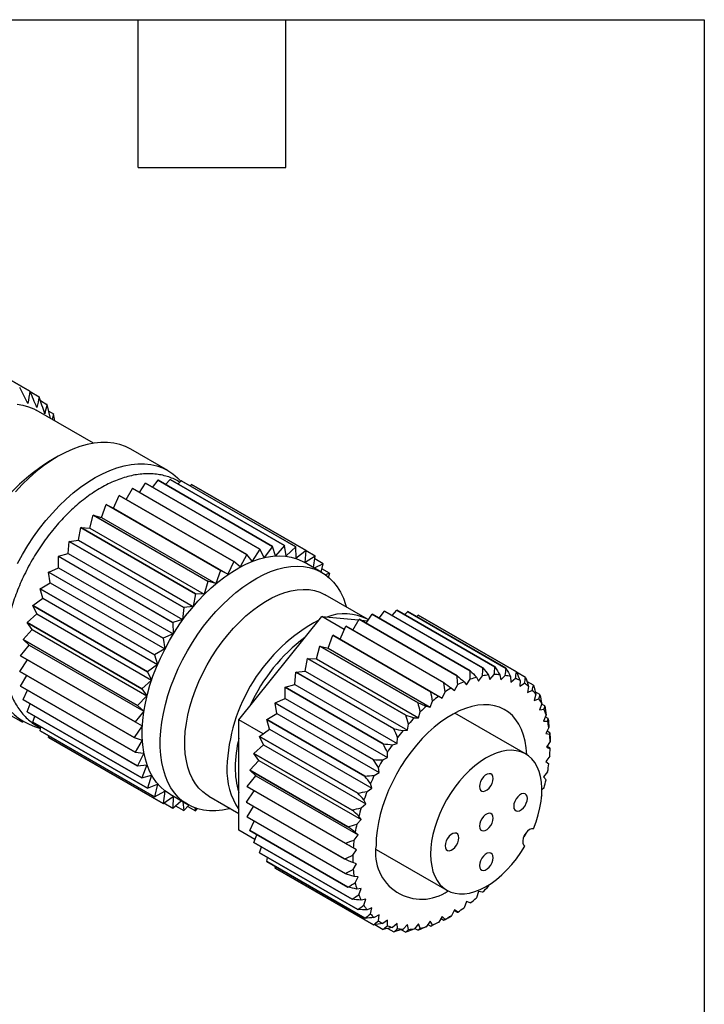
# Model space of a CAD drawing. Header units: millimetres. Extents: x 6 to 273, y 6 to 210.
# Tile 5 of 5: x 238 to 273, y 159 to 210. Entities that reach past the tile are written whole.
import ezdxf

# ---------------------------------------------------------------- set-up
doc = ezdxf.new("R2010")
doc.units = ezdxf.units.MM
doc.linetypes.add('SLD-Solid', pattern=[0])
doc.layers.add('TEXT', color=140, linetype='SLD-Solid', lineweight=25)

msp = doc.modelspace()

# ---------------------------------------------------------------- linework, layer by layer
for p, q in [((233.625, 193.063), (238.262, 190.386)), ((238.268, 190.383), (233.63, 193.061)), ((238.277, 190.36), (238.735, 190.096)), ((238.804, 189.897), (239.142, 189.702)), ((239.329, 188.977), (239.146, 189.698)), ((241.537, 187.702), (238.593, 189.401)), ((239.234, 189.351), (239.476, 189.212)), ((239.476, 189.212), (239.404, 188.934)), ((239.544, 188.852), (239.479, 189.206)), ((239.718, 187.023), (239.223, 186.737)), ((245.376, 186.294), (243.469, 187.395)), ((243.914, 185.163), (244.219, 185.634)), ((250.126, 182.224), (244.219, 185.634)), ((244.222, 185.635), (250.128, 182.225)), ((244.592, 185.421), (244.871, 185.787)), ((250.777, 182.377), (244.871, 185.787)), ((244.873, 185.787), (250.78, 182.377)), ((245.258, 185.565), (245.492, 185.828)), ((251.399, 182.418), (245.492, 185.828)), ((245.495, 185.828), (251.401, 182.418)), ((245.901, 185.593), (246.073, 185.757)), ((251.98, 182.347), (246.073, 185.757)), ((246.076, 185.756), (251.982, 182.347)), ((246.514, 185.503), (246.605, 185.575)), ((252.511, 182.165), (246.605, 185.575)), ((246.607, 185.574), (252.513, 182.164)), ((242.57, 184.345), (242.869, 185.004)), ((248.776, 181.594), (242.869, 185.004)), ((242.872, 185.006), (248.778, 181.596)), ((243.234, 184.797), (243.548, 185.371)), ((249.455, 181.962), (243.548, 185.371)), ((243.551, 185.373), (249.458, 181.963)), ((241.95, 183.871), (242.192, 184.538)), ((248.099, 181.128), (242.192, 184.538)), ((242.195, 184.54), (248.102, 181.13)), ((242.195, 184.54), (242.57, 184.345)), ((241.347, 183.317), (241.53, 183.981)), ((247.437, 180.571), (241.53, 183.981)), ((241.533, 183.983), (247.439, 180.574)), ((241.533, 183.983), (241.95, 183.871)), ((242.57, 184.345), (248.476, 180.935)), ((241.95, 183.871), (247.856, 180.461)), ((240.773, 182.692), (240.892, 183.342)), ((246.799, 179.932), (240.892, 183.342)), ((240.895, 183.344), (246.802, 179.935)), ((240.895, 183.344), (241.347, 183.317)), ((241.347, 183.317), (247.254, 179.907)), ((240.236, 182.006), (240.29, 182.631)), ((246.197, 179.221), (240.29, 182.631)), ((240.292, 182.634), (240.773, 182.692)), ((240.292, 182.634), (246.199, 179.224)), ((240.773, 182.692), (246.68, 179.282)), ((250.777, 182.377), (250.342, 181.804)), ((250.931, 181.894), (250.78, 182.377)), ((251.399, 182.418), (250.931, 181.894)), ((251.488, 181.88), (251.401, 182.418)), ((239.735, 181.863), (240.236, 182.006)), ((240.236, 182.006), (246.143, 178.596)), ((249.455, 181.962), (249.104, 181.32)), ((249.729, 181.612), (249.458, 181.963)), ((250.126, 182.224), (249.729, 181.612)), ((250.342, 181.804), (250.128, 182.225)), ((251.98, 182.347), (251.488, 181.88)), ((252.003, 181.762), (251.982, 182.347)), ((252.511, 182.165), (252.003, 181.762)), ((252.468, 181.543), (252.513, 182.164)), ((252.984, 181.874), (252.468, 181.543)), ((252.984, 181.874), (252.512, 182.147)), ((252.885, 181.282), (252.986, 181.873)), ((245.639, 178.45), (239.733, 181.86)), ((239.745, 181.27), (239.733, 181.86)), ((239.735, 181.863), (245.642, 178.453)), ((248.776, 181.594), (248.476, 180.935)), ((249.104, 181.32), (248.778, 181.596)), ((253.329, 181.025), (252.403, 181.56)), ((253.391, 181.48), (252.933, 181.254)), ((253.391, 181.48), (252.961, 181.728)), ((253.281, 181.054), (253.392, 181.478)), ((245.136, 177.632), (239.23, 181.042)), ((239.308, 180.497), (239.23, 181.042)), ((239.232, 181.045), (239.745, 181.27)), ((239.232, 181.045), (245.138, 177.635)), ((239.745, 181.27), (245.652, 177.86)), ((248.099, 181.128), (247.856, 180.461)), ((248.476, 180.935), (248.102, 181.13)), ((253.724, 180.989), (253.324, 181.22)), ((253.724, 180.989), (253.504, 180.914)), ((253.658, 180.795), (253.726, 180.987)), ((238.791, 180.193), (239.308, 180.497)), ((239.308, 180.497), (245.215, 177.087)), ((247.437, 180.571), (247.254, 179.907)), ((247.856, 180.461), (247.439, 180.574)), ((244.696, 176.78), (238.789, 180.19)), ((238.932, 179.699), (238.789, 180.19)), ((238.791, 180.193), (244.698, 176.784)), ((246.799, 179.932), (246.68, 179.282)), ((247.254, 179.907), (246.802, 179.935)), ((255.672, 178.618), (253.492, 179.877)), ((238.42, 179.322), (238.932, 179.699)), ((238.932, 179.699), (244.839, 176.289)), ((238.125, 178.445), (238.624, 178.889)), ((244.325, 175.908), (238.419, 179.318)), ((238.624, 178.889), (238.419, 179.318)), ((238.42, 179.322), (244.327, 175.912)), ((238.624, 178.889), (244.531, 175.479)), ((246.197, 179.221), (246.143, 178.596)), ((246.68, 179.282), (246.199, 179.224)), ((255.606, 178.414), (255.91, 178.884)), ((260.973, 175.962), (255.91, 178.884)), ((255.913, 178.885), (260.976, 175.963)), ((256.284, 178.671), (256.562, 179.037)), ((261.625, 176.115), (256.562, 179.037)), ((256.565, 179.038), (261.627, 176.115)), ((256.949, 178.816), (257.183, 179.079)), ((262.246, 176.156), (257.183, 179.079)), ((257.186, 179.079), (262.249, 176.156)), ((257.592, 178.844), (257.765, 179.008)), ((262.827, 176.085), (257.765, 179.008)), ((257.767, 179.007), (262.83, 176.084)), ((258.206, 178.754), (258.296, 178.825)), ((263.359, 175.903), (258.296, 178.825)), ((258.298, 178.824), (263.361, 175.902)), ((244.031, 175.031), (238.124, 178.441)), ((238.388, 178.08), (238.124, 178.441)), ((238.125, 178.445), (244.032, 175.035)), ((245.639, 178.45), (245.652, 177.86)), ((246.143, 178.596), (245.642, 178.453)), ((249.039, 173.432), (253.317, 178.754)), ((254.482, 178.082), (253.317, 178.754)), ((253.317, 178.754), (255.218, 178.584)), ((254.925, 178.048), (255.239, 178.622)), ((260.302, 175.699), (255.239, 178.622)), ((255.242, 178.623), (260.305, 175.701)), ((255.328, 178.574), (255.688, 178.542)), ((255.672, 178.618), (255.689, 178.608)), ((255.718, 178.587), (255.689, 178.604)), ((237.911, 177.576), (238.388, 178.08)), ((238.388, 178.08), (244.295, 174.671)), ((245.652, 177.86), (245.138, 177.635)), ((254.261, 177.595), (254.56, 178.255)), ((259.623, 175.332), (254.56, 178.255)), ((254.563, 178.257), (259.626, 175.334)), ((243.817, 174.163), (237.91, 177.572)), ((238.229, 177.287), (237.91, 177.572)), ((237.911, 177.576), (243.818, 174.166)), ((245.136, 177.632), (245.215, 177.087)), ((253.641, 177.122), (253.884, 177.789)), ((258.947, 174.866), (253.884, 177.789)), ((253.887, 177.791), (258.95, 174.868)), ((253.887, 177.791), (254.261, 177.595)), ((254.261, 177.595), (259.536, 174.55)), ((237.781, 176.731), (238.229, 177.287)), ((238.229, 177.287), (244.136, 173.877)), ((245.215, 177.087), (244.698, 176.784)), ((253.039, 176.568), (253.221, 177.232)), ((258.284, 174.309), (253.221, 177.232)), ((253.224, 177.234), (258.287, 174.311)), ((253.224, 177.234), (253.641, 177.122)), ((253.641, 177.122), (258.916, 174.076)), ((237.737, 175.922), (238.146, 176.516)), ((243.687, 173.317), (237.78, 176.727)), ((237.781, 176.731), (243.687, 173.321)), ((244.839, 176.289), (244.327, 175.912)), ((244.696, 176.78), (244.839, 176.289)), ((252.464, 175.943), (252.584, 176.592)), ((257.647, 173.67), (252.584, 176.592)), ((252.586, 176.595), (257.649, 173.672)), ((252.586, 176.595), (253.039, 176.568)), ((253.039, 176.568), (258.314, 173.522)), ((237.737, 175.922), (243.644, 172.513)), ((243.644, 172.509), (237.737, 175.919)), ((244.325, 175.908), (244.531, 175.479)), ((251.927, 175.256), (251.981, 175.881)), ((257.044, 172.959), (251.981, 175.881)), ((251.984, 175.884), (252.464, 175.943)), ((251.984, 175.884), (257.047, 172.962)), ((252.464, 175.943), (257.739, 172.897)), ((263.832, 175.612), (263.371, 175.878)), ((237.78, 175.164), (238.099, 175.71)), ((244.531, 175.479), (244.032, 175.035)), ((260.659, 175.395), (260.789, 175.227)), ((260.789, 175.227), (260.979, 175.52)), ((261.299, 175.621), (261.401, 175.419)), ((261.401, 175.419), (261.61, 175.693)), ((261.918, 175.74), (261.991, 175.509)), ((261.991, 175.509), (262.214, 175.76)), ((262.506, 175.753), (262.548, 175.495)), ((262.548, 175.495), (262.783, 175.719)), ((263.053, 175.657), (263.063, 175.377)), ((263.063, 175.377), (263.306, 175.57)), ((263.549, 175.455), (263.528, 175.158)), ((263.528, 175.158), (263.775, 175.317)), ((264.238, 175.218), (263.9, 175.413)), ((237.78, 175.164), (243.687, 171.754)), ((243.687, 171.751), (237.781, 175.161)), ((237.91, 174.469), (238.145, 174.951)), ((244.031, 175.031), (244.295, 174.671)), ((256.487, 172.188), (251.424, 175.11)), ((251.436, 174.521), (251.424, 175.11)), ((251.426, 175.114), (251.927, 175.256)), ((251.426, 175.114), (256.489, 172.191)), ((251.927, 175.256), (257.202, 172.211)), ((259.536, 174.55), (259.679, 174.866)), ((260.008, 175.068), (260.164, 174.936)), ((260.164, 174.936), (260.332, 175.242)), ((263.988, 175.151), (263.935, 174.841)), ((263.935, 174.841), (264.182, 174.963)), ((264.572, 174.727), (264.33, 174.866)), ((235.97, 174.404), (237.876, 173.303)), ((237.91, 174.469), (243.817, 171.059)), ((243.818, 171.056), (237.911, 174.466)), ((238.124, 173.848), (238.284, 174.251)), ((244.295, 174.671), (243.818, 174.166)), ((255.984, 171.37), (250.921, 174.292)), ((250.999, 173.748), (250.921, 174.292)), ((250.923, 174.296), (251.436, 174.521)), ((250.923, 174.296), (255.986, 171.373)), ((251.436, 174.521), (256.711, 171.476)), ((258.916, 174.076), (259.032, 174.396)), ((259.357, 174.644), (259.536, 174.55)), ((264.361, 174.748), (264.277, 174.431)), ((264.277, 174.431), (264.52, 174.514)), ((264.663, 174.254), (264.55, 173.935)), ((238.124, 173.848), (244.031, 170.438)), ((244.032, 170.435), (238.125, 173.845)), ((244.136, 173.877), (243.687, 173.321)), ((243.817, 174.163), (244.136, 173.877)), ((250.482, 173.444), (250.999, 173.748)), ((250.999, 173.748), (256.274, 170.702)), ((258.314, 173.522), (258.401, 173.84)), ((258.717, 174.13), (258.916, 174.076)), ((263.833, 171.667), (260.181, 173.775)), ((264.55, 173.935), (264.784, 173.978)), ((264.827, 174.147), (264.659, 174.244)), ((238.419, 173.311), (238.514, 173.621)), ((238.419, 173.311), (244.325, 169.901)), ((244.327, 169.899), (238.42, 173.309)), ((243.687, 173.317), (244.055, 173.111)), ((250.295, 172.707), (249.039, 173.432)), ((249.039, 167.728), (249.039, 173.432)), ((255.544, 170.518), (250.481, 173.441)), ((250.624, 172.949), (250.481, 173.441)), ((250.482, 173.444), (255.545, 170.521)), ((258.097, 173.536), (258.314, 173.522)), ((264.888, 173.677), (264.748, 173.361)), ((264.748, 173.361), (264.97, 173.363)), ((265, 173.488), (264.844, 173.578)), ((238.789, 172.867), (238.834, 173.07)), ((238.789, 172.867), (244.696, 169.457)), ((244.698, 169.455), (238.791, 172.865)), ((244.055, 173.111), (243.644, 172.513)), ((250.111, 172.573), (250.624, 172.949)), ((250.624, 172.949), (255.899, 169.904)), ((257.509, 172.87), (257.739, 172.897)), ((257.739, 172.897), (257.797, 173.208)), ((265.033, 173.026), (264.868, 172.718)), ((265.087, 172.76), (264.937, 172.846)), ((239.23, 172.523), (239.24, 172.606)), ((239.23, 172.523), (245.136, 169.113)), ((245.138, 169.112), (239.232, 172.522)), ((243.644, 172.509), (244.055, 172.386)), ((244.055, 172.386), (243.687, 171.754)), ((255.173, 169.646), (250.11, 172.569)), ((250.315, 172.139), (250.11, 172.569)), ((250.111, 172.573), (255.174, 169.65)), ((257.202, 172.211), (257.228, 172.51)), ((264.868, 172.718), (265.074, 172.679)), ((265.095, 172.312), (264.908, 172.017)), ((243.687, 171.751), (244.136, 171.713)), ((244.136, 171.713), (243.817, 171.059)), ((249.816, 171.695), (250.315, 172.139)), ((250.315, 172.139), (255.59, 169.094)), ((256.711, 171.476), (256.705, 171.758)), ((256.963, 172.143), (257.202, 172.211)), ((264.908, 172.017), (265.095, 171.939)), ((265.087, 171.975), (264.936, 172.062)), ((249.602, 170.827), (250.08, 171.331)), ((254.878, 168.769), (249.815, 171.692)), ((250.08, 171.331), (249.815, 171.692)), ((249.816, 171.695), (254.879, 168.773)), ((250.08, 171.331), (255.355, 168.286)), ((256.466, 171.368), (256.711, 171.476)), ((265.074, 171.547), (264.868, 171.27)), ((264.868, 171.27), (265.033, 171.153)), ((243.818, 171.056), (244.295, 171.103)), ((244.295, 171.103), (244.031, 170.438)), ((254.664, 167.9), (249.601, 170.823)), ((249.92, 170.538), (249.601, 170.823)), ((249.602, 170.827), (254.665, 167.904)), ((256.027, 170.557), (256.274, 170.702)), ((256.274, 170.702), (256.237, 170.963)), ((264.97, 170.743), (264.748, 170.489)), ((244.032, 170.435), (244.531, 170.567)), ((244.531, 170.567), (244.325, 169.901)), ((249.472, 169.982), (249.92, 170.538)), ((249.92, 170.538), (255.195, 167.492)), ((264.748, 170.489), (264.888, 170.334)), ((244.327, 169.899), (244.839, 170.113)), ((244.839, 170.113), (244.696, 169.457)), ((244.698, 169.455), (245.215, 169.749)), ((245.215, 169.749), (245.136, 169.113)), ((249.428, 169.173), (249.837, 169.767)), ((249.472, 169.982), (254.535, 167.059)), ((254.535, 167.055), (249.472, 169.978)), ((255.654, 169.724), (255.899, 169.904)), ((255.899, 169.904), (255.83, 170.139)), ((264.784, 169.914), (264.674, 169.807)), ((245.138, 169.112), (245.652, 169.48)), ((245.491, 169.585), (246.416, 169.051)), ((245.652, 169.48), (245.639, 168.876)), ((245.642, 168.875), (246.072, 169.25)), ((246.153, 169.203), (246.197, 168.749)), ((247.493, 169.484), (249.039, 168.591)), ((249.428, 169.173), (254.491, 166.25)), ((254.491, 166.247), (249.428, 169.17)), ((255.59, 169.094), (255.492, 169.3)), ((264.662, 169.499), (264.663, 169.497)), ((245.179, 169.142), (245.639, 168.876)), ((245.775, 168.992), (246.197, 168.749)), ((246.199, 168.748), (246.465, 169.023)), ((246.405, 168.961), (246.799, 168.733)), ((246.763, 168.887), (246.799, 168.733)), ((246.802, 168.733), (246.892, 168.843)), ((249.472, 168.415), (249.79, 168.961)), ((255.352, 168.882), (255.59, 169.094)), ((249.472, 168.415), (254.535, 165.492)), ((254.535, 165.489), (249.472, 168.412)), ((249.601, 167.72), (249.837, 168.202)), ((255.126, 168.045), (255.355, 168.286)), ((255.355, 168.286), (255.228, 168.458)), ((249.874, 167.246), (249.039, 167.728)), ((249.601, 167.72), (254.664, 164.797)), ((254.665, 164.794), (249.602, 167.717)), ((249.815, 167.098), (249.975, 167.501)), ((254.981, 167.226), (255.195, 167.492)), ((255.195, 167.492), (255.043, 167.629)), ((263.775, 167.409), (263.73, 167.387)), ((249.815, 167.098), (254.878, 164.176)), ((254.879, 164.173), (249.816, 167.096)), ((250.11, 166.561), (250.206, 166.871)), ((254.918, 166.44), (255.115, 166.727)), ((255.115, 166.727), (254.939, 166.825)), ((256.122, 166.743), (259.773, 164.635)), ((263.796, 166.916), (263.774, 166.928)), ((250.11, 166.561), (255.173, 163.639)), ((255.174, 163.637), (250.111, 166.559)), ((250.481, 166.117), (250.525, 166.321)), ((250.481, 166.117), (255.544, 163.195)), ((255.545, 163.193), (250.482, 166.116)), ((250.921, 165.774), (250.931, 165.857)), ((250.921, 165.774), (255.984, 162.851)), ((255.986, 162.85), (250.923, 165.773)), ((255.115, 166.001), (254.918, 166.06)), ((254.939, 165.699), (255.115, 166.001)), ((255.195, 165.328), (254.981, 165.347)), ((255.043, 165.016), (255.195, 165.328)), ((255.355, 164.719), (255.126, 164.696)), ((255.228, 164.4), (255.355, 164.719)), ((261.935, 164.916), (261.918, 164.843)), ((255.59, 164.183), (255.352, 164.119)), ((255.492, 163.864), (255.59, 164.183)), ((261.401, 164.567), (261.299, 164.248)), ((261.61, 164.533), (261.401, 164.567)), ((255.899, 163.729), (255.654, 163.626)), ((255.83, 163.415), (255.899, 163.729)), ((260.164, 163.621), (260.008, 163.31)), ((260.151, 163.595), (260.302, 163.508)), ((260.332, 163.508), (260.164, 163.621)), ((260.789, 164.052), (260.659, 163.734)), ((260.979, 163.978), (260.789, 164.052)), ((256.274, 163.364), (256.027, 163.224)), ((256.237, 163.06), (256.274, 163.364)), ((256.711, 163.095), (256.466, 162.919)), ((256.705, 162.806), (256.711, 163.095)), ((259.536, 163.282), (259.357, 162.982)), ((259.473, 163.177), (259.623, 163.09)), ((259.679, 163.132), (259.536, 163.282)), ((256.059, 162.861), (256.487, 162.614)), ((256.732, 162.667), (257.044, 162.486)), ((257.202, 162.927), (256.963, 162.718)), ((257.228, 162.657), (257.202, 162.927)), ((257.426, 162.598), (257.647, 162.471)), ((257.739, 162.861), (257.509, 162.623)), ((257.797, 162.616), (257.739, 162.861)), ((258.314, 162.899), (258.097, 162.636)), ((258.12, 162.663), (258.284, 162.568)), ((258.401, 162.682), (258.314, 162.899)), ((258.916, 163.04), (258.717, 162.756)), ((258.793, 162.864), (258.947, 162.776)), ((259.032, 162.855), (258.916, 163.04))]:
    msp.add_line(p, q)
at = {"flags": 128}
for points in [[(237.598, 189.709), (237.902, 189.663), (238.192, 189.584), (238.464, 189.47), (238.593, 189.401)], [(243.469, 187.395), (243.192, 187.533), (242.897, 187.637), (242.586, 187.707), (242.261, 187.742), (241.922, 187.742), (241.573, 187.707), (241.213, 187.638), (240.846, 187.534), (240.474, 187.397), (240.098, 187.226), (239.719, 187.024), (239.341, 186.79), (238.964, 186.526), (238.592, 186.233), (238.225, 185.913), (237.866, 185.568), (237.516, 185.198)], [(237.618, 181.495), (237.876, 181.964), (238.153, 182.422), (238.448, 182.867), (238.759, 183.295), (239.084, 183.706), (239.423, 184.098), (239.773, 184.467), (240.132, 184.812), (240.499, 185.132), (240.871, 185.425), (241.248, 185.689), (241.626, 185.923), (242.004, 186.126), (242.381, 186.296), (242.753, 186.434), (243.12, 186.537), (243.479, 186.607), (243.829, 186.641), (244.168, 186.641), (244.493, 186.606), (244.804, 186.536), (245.099, 186.432), (245.376, 186.294), (245.634, 186.123), (245.872, 185.92), (246.048, 185.733)], [(242.872, 185.006), (242.871, 185.006), (242.871, 185.006), (242.871, 185.005), (242.87, 185.005), (242.87, 185.005), (242.87, 185.005), (242.869, 185.004), (242.869, 185.004)], [(243.551, 185.373), (243.551, 185.373), (243.55, 185.372), (243.55, 185.372), (243.55, 185.372), (243.549, 185.372), (243.549, 185.372), (243.548, 185.372), (243.548, 185.371)], [(242.195, 184.54), (242.195, 184.54), (242.195, 184.54), (242.194, 184.54), (242.194, 184.539), (242.194, 184.539), (242.193, 184.539), (242.193, 184.538), (242.192, 184.538)], [(241.533, 183.983), (241.532, 183.983), (241.532, 183.983), (241.532, 183.982), (241.531, 183.982), (241.531, 183.982), (241.531, 183.982), (241.53, 183.981), (241.53, 183.981)], [(240.895, 183.344), (240.895, 183.344), (240.894, 183.344), (240.894, 183.343), (240.894, 183.343), (240.893, 183.343), (240.893, 183.342), (240.893, 183.342), (240.892, 183.342)], [(240.292, 182.634), (240.292, 182.633), (240.292, 182.633), (240.291, 182.633), (240.291, 182.632), (240.291, 182.632), (240.29, 182.631), (240.29, 182.631), (240.29, 182.631)], [(245.491, 169.585), (245.458, 169.604), (245.215, 169.772), (244.992, 169.971), (244.791, 170.201), (244.612, 170.461), (244.457, 170.748), (244.326, 171.062), (244.221, 171.4), (244.142, 171.761), (244.088, 172.143), (244.062, 172.544), (244.062, 172.961), (244.088, 173.392), (244.142, 173.836), (244.221, 174.289), (244.326, 174.748), (244.457, 175.213), (244.612, 175.679), (244.791, 176.145), (244.992, 176.607), (245.215, 177.064), (245.458, 177.513), (245.721, 177.951), (246.001, 178.377), (246.297, 178.787), (246.608, 179.179), (246.931, 179.552), (247.266, 179.903), (247.609, 180.23), (247.96, 180.532), (248.316, 180.806), (248.676, 181.053), (249.037, 181.269), (249.398, 181.454), (249.756, 181.607), (250.11, 181.727), (250.458, 181.813), (250.797, 181.866), (251.126, 181.884), (251.443, 181.867), (251.747, 181.816), (252.035, 181.731), (252.307, 181.613), (252.403, 181.56)], [(249.455, 181.962), (249.455, 181.962), (249.456, 181.962), (249.456, 181.962), (249.456, 181.962), (249.457, 181.962), (249.457, 181.963), (249.457, 181.963), (249.458, 181.963)], [(239.735, 181.863), (239.735, 181.863), (239.734, 181.862), (239.734, 181.862), (239.734, 181.861), (239.733, 181.861), (239.733, 181.861), (239.733, 181.86), (239.733, 181.86)], [(248.776, 181.594), (248.776, 181.595), (248.776, 181.595), (248.777, 181.595), (248.777, 181.595), (248.777, 181.595), (248.778, 181.596), (248.778, 181.596), (248.778, 181.596)], [(239.232, 181.045), (239.231, 181.045), (239.231, 181.044), (239.231, 181.044), (239.231, 181.043), (239.23, 181.043), (239.23, 181.043), (239.23, 181.042), (239.23, 181.042)], [(248.591, 168.85), (248.535, 168.836), (248.191, 168.767), (247.857, 168.731), (247.534, 168.731), (247.223, 168.764), (246.927, 168.832), (246.647, 168.934), (246.384, 169.069), (246.141, 169.237), (245.918, 169.437), (245.717, 169.667), (245.538, 169.926), (245.383, 170.213), (245.252, 170.527), (245.147, 170.865), (245.068, 171.227), (245.014, 171.609), (244.988, 172.009), (244.988, 172.426), (245.014, 172.858), (245.068, 173.301), (245.147, 173.754), (245.252, 174.214), (245.383, 174.678), (245.538, 175.145), (245.717, 175.61), (245.918, 176.073), (246.141, 176.53), (246.384, 176.979), (246.647, 177.417), (246.927, 177.842), (247.223, 178.252), (247.534, 178.644), (247.857, 179.017), (248.191, 179.368), (248.535, 179.695), (248.886, 179.997), (249.242, 180.272), (249.602, 180.518), (249.963, 180.734), (250.324, 180.919), (250.682, 181.072), (251.036, 181.192), (251.384, 181.279), (251.723, 181.331), (252.052, 181.349), (252.369, 181.333), (252.673, 181.282), (252.961, 181.197), (253.232, 181.078), (253.486, 180.927), (253.719, 180.743), (253.931, 180.528), (254.121, 180.283), (254.288, 180.009), (254.431, 179.709), (254.549, 179.383), (254.59, 179.243)], [(248.099, 181.128), (248.1, 181.129), (248.1, 181.129), (248.1, 181.129), (248.101, 181.129), (248.101, 181.13), (248.101, 181.13), (248.102, 181.13), (248.102, 181.13)], [(247.437, 180.571), (247.437, 180.571), (247.437, 180.572), (247.438, 180.572), (247.438, 180.572), (247.438, 180.573), (247.439, 180.573), (247.439, 180.573), (247.439, 180.574)], [(238.791, 180.193), (238.791, 180.193), (238.791, 180.193), (238.79, 180.192), (238.79, 180.192), (238.79, 180.191), (238.79, 180.191), (238.79, 180.19), (238.789, 180.19)], [(247.493, 169.484), (247.404, 169.538), (247.183, 169.704), (246.982, 169.902), (246.804, 170.13), (246.649, 170.386), (246.519, 170.67), (246.413, 170.979), (246.333, 171.312), (246.28, 171.665), (246.253, 172.038), (246.253, 172.428), (246.28, 172.832), (246.333, 173.247), (246.413, 173.672), (246.519, 174.103), (246.649, 174.537), (246.804, 174.973), (246.982, 175.406), (247.183, 175.835), (247.404, 176.257), (247.645, 176.669), (247.904, 177.068), (248.179, 177.452), (248.469, 177.819), (248.772, 178.165), (249.085, 178.49), (249.408, 178.791), (249.737, 179.065), (250.071, 179.312), (250.408, 179.53), (250.745, 179.717), (251.081, 179.872), (251.413, 179.994), (251.739, 180.083), (252.057, 180.138), (252.366, 180.158), (252.662, 180.143), (252.945, 180.094), (253.212, 180.01), (253.462, 179.893), (253.492, 179.877)], [(246.799, 179.932), (246.799, 179.932), (246.8, 179.932), (246.8, 179.933), (246.8, 179.933), (246.801, 179.933), (246.801, 179.934), (246.801, 179.934), (246.802, 179.935)], [(238.42, 179.322), (238.42, 179.321), (238.42, 179.321), (238.42, 179.32), (238.419, 179.32), (238.419, 179.319), (238.419, 179.319), (238.419, 179.319), (238.419, 179.318)], [(246.197, 179.221), (246.197, 179.221), (246.197, 179.222), (246.197, 179.222), (246.198, 179.222), (246.198, 179.223), (246.198, 179.223), (246.199, 179.224), (246.199, 179.224)], [(238.125, 178.445), (238.125, 178.444), (238.125, 178.444), (238.125, 178.443), (238.125, 178.443), (238.124, 178.442), (238.124, 178.442), (238.124, 178.441), (238.124, 178.441)], [(245.639, 178.45), (245.64, 178.45), (245.64, 178.451), (245.64, 178.451), (245.64, 178.452), (245.641, 178.452), (245.641, 178.452), (245.641, 178.453), (245.642, 178.453)], [(255.242, 178.623), (255.242, 178.623), (255.242, 178.623), (255.241, 178.623), (255.241, 178.623), (255.241, 178.623), (255.24, 178.622), (255.24, 178.622), (255.239, 178.622)], [(254.563, 178.257), (254.563, 178.256), (254.562, 178.256), (254.562, 178.256), (254.562, 178.256), (254.561, 178.256), (254.561, 178.255), (254.561, 178.255), (254.56, 178.255)], [(237.911, 177.576), (237.911, 177.576), (237.911, 177.575), (237.911, 177.575), (237.91, 177.574), (237.91, 177.574), (237.91, 177.573), (237.91, 177.573), (237.91, 177.572)], [(245.136, 177.632), (245.137, 177.632), (245.137, 177.633), (245.137, 177.633), (245.137, 177.634), (245.138, 177.634), (245.138, 177.634), (245.138, 177.635), (245.138, 177.635)], [(253.887, 177.791), (253.886, 177.791), (253.886, 177.791), (253.886, 177.79), (253.885, 177.79), (253.885, 177.79), (253.885, 177.789), (253.884, 177.789), (253.884, 177.789)], [(253.224, 177.234), (253.224, 177.234), (253.223, 177.234), (253.223, 177.233), (253.223, 177.233), (253.222, 177.233), (253.222, 177.232), (253.222, 177.232), (253.221, 177.232)], [(237.781, 176.731), (237.781, 176.73), (237.781, 176.73), (237.781, 176.729), (237.781, 176.729), (237.78, 176.729), (237.78, 176.728), (237.78, 176.728), (237.78, 176.727)], [(244.696, 176.78), (244.696, 176.78), (244.696, 176.781), (244.697, 176.781), (244.697, 176.782), (244.697, 176.782), (244.697, 176.783), (244.698, 176.783), (244.698, 176.784)], [(252.586, 176.595), (252.586, 176.595), (252.586, 176.594), (252.585, 176.594), (252.585, 176.594), (252.585, 176.593), (252.584, 176.593), (252.584, 176.593), (252.584, 176.592)], [(237.737, 175.922), (237.737, 175.922), (237.737, 175.922), (237.737, 175.921), (237.737, 175.921), (237.737, 175.92), (237.737, 175.92), (237.737, 175.92), (237.737, 175.919)], [(244.325, 175.908), (244.326, 175.909), (244.326, 175.909), (244.326, 175.91), (244.326, 175.91), (244.326, 175.911), (244.326, 175.911), (244.327, 175.911), (244.327, 175.912)], [(251.984, 175.884), (251.983, 175.884), (251.983, 175.884), (251.983, 175.883), (251.982, 175.883), (251.982, 175.883), (251.982, 175.882), (251.982, 175.882), (251.981, 175.881)], [(259.623, 175.332), (259.623, 175.332), (259.624, 175.333), (259.624, 175.333), (259.625, 175.333), (259.625, 175.333), (259.625, 175.334), (259.626, 175.334), (259.626, 175.334)], [(260.302, 175.699), (260.303, 175.7), (260.303, 175.7), (260.303, 175.7), (260.304, 175.7), (260.304, 175.7), (260.304, 175.7), (260.305, 175.701), (260.305, 175.701)], [(237.78, 175.164), (237.78, 175.164), (237.78, 175.164), (237.78, 175.163), (237.781, 175.163), (237.781, 175.162), (237.781, 175.162), (237.781, 175.162), (237.781, 175.161)], [(244.031, 175.031), (244.031, 175.031), (244.031, 175.032), (244.031, 175.032), (244.031, 175.033), (244.031, 175.033), (244.032, 175.034), (244.032, 175.034), (244.032, 175.035)], [(251.426, 175.114), (251.426, 175.113), (251.426, 175.113), (251.425, 175.113), (251.425, 175.112), (251.425, 175.112), (251.425, 175.111), (251.424, 175.111), (251.424, 175.11)], [(258.947, 174.866), (258.947, 174.866), (258.947, 174.867), (258.948, 174.867), (258.948, 174.867), (258.948, 174.868), (258.949, 174.868), (258.949, 174.868), (258.95, 174.868)], [(250.923, 174.296), (250.923, 174.296), (250.923, 174.295), (250.922, 174.295), (250.922, 174.294), (250.922, 174.294), (250.922, 174.293), (250.921, 174.293), (250.921, 174.292)], [(258.284, 174.309), (258.285, 174.309), (258.285, 174.31), (258.285, 174.31), (258.286, 174.31), (258.286, 174.31), (258.286, 174.311), (258.287, 174.311), (258.287, 174.311)], [(243.817, 174.163), (243.817, 174.163), (243.817, 174.164), (243.817, 174.164), (243.817, 174.164), (243.817, 174.165), (243.817, 174.165), (243.817, 174.166), (243.818, 174.166)], [(263.892, 171.631), (263.865, 171.978), (263.811, 172.318), (263.73, 172.635), (263.623, 172.929), (263.49, 173.196), (263.333, 173.435), (263.153, 173.644), (262.951, 173.822), (262.728, 173.967), (262.486, 174.079), (262.226, 174.157), (261.951, 174.2), (261.663, 174.207), (261.362, 174.18), (261.053, 174.117), (260.735, 174.02), (260.413, 173.889), (260.088, 173.725), (259.762, 173.529), (259.439, 173.303), (259.119, 173.047), (258.805, 172.765), (258.5, 172.458), (258.205, 172.128), (257.923, 171.777), (257.655, 171.408), (257.404, 171.023), (257.172, 170.625), (256.959, 170.218), (256.767, 169.803), (256.599, 169.384), (256.454, 168.963), (256.334, 168.545), (256.24, 168.13), (256.172, 167.723), (256.131, 167.326), (256.118, 166.943)], [(243.687, 173.317), (243.687, 173.318), (243.687, 173.318), (243.687, 173.319), (243.687, 173.319), (243.687, 173.32), (243.687, 173.32), (243.687, 173.321), (243.687, 173.321)], [(250.482, 173.444), (250.482, 173.444), (250.482, 173.443), (250.482, 173.443), (250.482, 173.442), (250.481, 173.442), (250.481, 173.441), (250.481, 173.441), (250.481, 173.441)], [(257.647, 173.67), (257.647, 173.67), (257.647, 173.67), (257.648, 173.671), (257.648, 173.671), (257.648, 173.671), (257.649, 173.672), (257.649, 173.672), (257.649, 173.672)], [(257.044, 172.959), (257.044, 172.959), (257.045, 172.959), (257.045, 172.96), (257.045, 172.96), (257.046, 172.961), (257.046, 172.961), (257.046, 172.961), (257.047, 172.962)], [(265.087, 172.76), (265.087, 172.759), (265.087, 172.759), (265.087, 172.758), (265.087, 172.758), (265.087, 172.758), (265.087, 172.757), (265.087, 172.757), (265.087, 172.756)], [(243.644, 172.509), (243.644, 172.51), (243.644, 172.51), (243.644, 172.511), (243.644, 172.511), (243.644, 172.511), (243.644, 172.512), (243.644, 172.512), (243.644, 172.513)], [(250.111, 172.573), (250.111, 172.572), (250.111, 172.572), (250.111, 172.571), (250.111, 172.571), (250.111, 172.57), (250.11, 172.57), (250.11, 172.569), (250.11, 172.569)], [(243.687, 171.751), (243.687, 171.752), (243.687, 171.752), (243.687, 171.753), (243.687, 171.753), (243.687, 171.753), (243.687, 171.754), (243.687, 171.754), (243.687, 171.754)], [(256.487, 172.188), (256.487, 172.188), (256.487, 172.189), (256.488, 172.189), (256.488, 172.189), (256.488, 172.19), (256.489, 172.19), (256.489, 172.191), (256.489, 172.191)], [(264.24, 167.806), (264.376, 168.166), (264.487, 168.526), (264.574, 168.883), (264.633, 169.233), (264.667, 169.572), (264.672, 169.898), (264.651, 170.208), (264.603, 170.498), (264.528, 170.766), (264.428, 171.009), (264.302, 171.224), (264.153, 171.411), (263.982, 171.567), (263.79, 171.691), (263.579, 171.781), (263.351, 171.836), (263.109, 171.857), (262.854, 171.843), (262.59, 171.793), (262.318, 171.71), (262.041, 171.592), (261.761, 171.442), (261.482, 171.261), (261.207, 171.05), (260.936, 170.812), (260.675, 170.548), (260.423, 170.262), (260.185, 169.956), (259.962, 169.633), (259.757, 169.295), (259.571, 168.947), (259.406, 168.592), (259.263, 168.232), (259.145, 167.871), (259.052, 167.513), (258.985, 167.161), (258.945, 166.819), (258.932, 166.489), (258.946, 166.175), (258.987, 165.879), (259.055, 165.605), (259.148, 165.355), (259.267, 165.132), (259.41, 164.937), (259.576, 164.773), (259.763, 164.641), (259.969, 164.542), (260.192, 164.477), (260.431, 164.447), (260.682, 164.452), (260.945, 164.492), (261.215, 164.567), (261.491, 164.675), (261.77, 164.817), (262.049, 164.99), (262.326, 165.193), (262.598, 165.425), (262.862, 165.682), (263.117, 165.962), (263.359, 166.263), (263.586, 166.582), (263.796, 166.916)], [(249.816, 171.695), (249.816, 171.695), (249.816, 171.694), (249.816, 171.694), (249.816, 171.693), (249.816, 171.693), (249.816, 171.692), (249.816, 171.692), (249.815, 171.692)], [(255.984, 171.37), (255.984, 171.37), (255.984, 171.371), (255.985, 171.371), (255.985, 171.371), (255.985, 171.372), (255.985, 171.372), (255.986, 171.373), (255.986, 171.373)], [(249.602, 170.827), (249.602, 170.826), (249.602, 170.826), (249.602, 170.825), (249.602, 170.825), (249.602, 170.825), (249.602, 170.824), (249.602, 170.824), (249.601, 170.823)], [(255.544, 170.518), (255.544, 170.518), (255.544, 170.519), (255.544, 170.519), (255.544, 170.52), (255.545, 170.52), (255.545, 170.521), (255.545, 170.521), (255.545, 170.521)], [(261.449, 169.988), (261.463, 169.881), (261.505, 169.8), (261.571, 169.75), (261.656, 169.736), (261.752, 169.759), (261.853, 169.817), (261.95, 169.906), (262.034, 170.017), (262.1, 170.143), (262.142, 170.273), (262.156, 170.396), (262.142, 170.503), (262.1, 170.585), (262.034, 170.635), (261.95, 170.649), (261.853, 170.626), (261.752, 170.567), (261.656, 170.479), (261.571, 170.367), (261.505, 170.241), (261.463, 170.112), (261.449, 169.988)], [(249.472, 169.982), (249.472, 169.981), (249.472, 169.981), (249.472, 169.98), (249.472, 169.98), (249.472, 169.979), (249.472, 169.979), (249.472, 169.978), (249.472, 169.978)], [(249.428, 169.173), (249.428, 169.173), (249.428, 169.172), (249.428, 169.172), (249.428, 169.172), (249.428, 169.171), (249.428, 169.171), (249.428, 169.17), (249.428, 169.17)], [(255.173, 169.646), (255.173, 169.647), (255.173, 169.647), (255.173, 169.647), (255.174, 169.648), (255.174, 169.648), (255.174, 169.649), (255.174, 169.649), (255.174, 169.65)], [(263.217, 168.967), (263.231, 168.861), (263.273, 168.779), (263.339, 168.729), (263.424, 168.715), (263.52, 168.738), (263.621, 168.796), (263.717, 168.885), (263.802, 168.997), (263.868, 169.122), (263.91, 169.252), (263.924, 169.376), (263.91, 169.482), (263.868, 169.564), (263.802, 169.614), (263.717, 169.628), (263.621, 169.605), (263.52, 169.547), (263.424, 169.458), (263.339, 169.346), (263.273, 169.221), (263.231, 169.091), (263.217, 168.967)], [(254.878, 168.769), (254.878, 168.769), (254.879, 168.77), (254.879, 168.77), (254.879, 168.771), (254.879, 168.771), (254.879, 168.772), (254.879, 168.772), (254.879, 168.773)], [(249.472, 168.415), (249.472, 168.415), (249.472, 168.414), (249.472, 168.414), (249.472, 168.414), (249.472, 168.413), (249.472, 168.413), (249.472, 168.412), (249.472, 168.412)], [(261.449, 167.947), (261.463, 167.84), (261.505, 167.759), (261.571, 167.709), (261.656, 167.695), (261.752, 167.718), (261.853, 167.776), (261.95, 167.864), (262.034, 167.976), (262.1, 168.102), (262.142, 168.232), (262.156, 168.355), (262.142, 168.462), (262.1, 168.543), (262.034, 168.593), (261.95, 168.607), (261.853, 168.584), (261.752, 168.526), (261.656, 168.438), (261.571, 168.326), (261.505, 168.2), (261.463, 168.07), (261.449, 167.947)], [(254.664, 167.9), (254.664, 167.901), (254.664, 167.901), (254.665, 167.902), (254.665, 167.902), (254.665, 167.903), (254.665, 167.903), (254.665, 167.904), (254.665, 167.904)], [(264.24, 167.806), (264.145, 167.806), (264.04, 167.766), (263.935, 167.689), (263.838, 167.581), (263.76, 167.453), (263.706, 167.316), (263.682, 167.182), (263.69, 167.065), (263.729, 166.973), (263.796, 166.916)], [(259.681, 166.926), (259.696, 166.82), (259.738, 166.738), (259.803, 166.688), (259.888, 166.674), (259.985, 166.697), (260.085, 166.755), (260.182, 166.844), (260.266, 166.956), (260.332, 167.081), (260.374, 167.211), (260.389, 167.335), (260.374, 167.441), (260.332, 167.523), (260.266, 167.573), (260.182, 167.587), (260.085, 167.564), (259.985, 167.506), (259.888, 167.417), (259.803, 167.305), (259.738, 167.18), (259.696, 167.05), (259.681, 166.926)], [(254.535, 167.055), (254.535, 167.056), (254.535, 167.056), (254.535, 167.057), (254.535, 167.057), (254.535, 167.057), (254.535, 167.058), (254.535, 167.058), (254.535, 167.059)], [(254.491, 166.247), (254.491, 166.248), (254.491, 166.248), (254.491, 166.248), (254.491, 166.249), (254.491, 166.249), (254.491, 166.25), (254.491, 166.25), (254.491, 166.25)], [(261.449, 165.906), (261.463, 165.799), (261.505, 165.717), (261.571, 165.667), (261.656, 165.653), (261.752, 165.676), (261.853, 165.735), (261.95, 165.823), (262.034, 165.935), (262.1, 166.061), (262.142, 166.19), (262.156, 166.314), (262.142, 166.421), (262.1, 166.502), (262.034, 166.552), (261.95, 166.566), (261.853, 166.543), (261.752, 166.485), (261.656, 166.396), (261.571, 166.285), (261.505, 166.159), (261.463, 166.029), (261.449, 165.906)], [(254.535, 165.489), (254.535, 165.49), (254.535, 165.49), (254.535, 165.49), (254.535, 165.491), (254.535, 165.491), (254.535, 165.492), (254.535, 165.492), (254.535, 165.492)], [(259.626, 163.092), (259.626, 163.092), (259.625, 163.092), (259.625, 163.091), (259.625, 163.091), (259.624, 163.091), (259.624, 163.091), (259.623, 163.091), (259.623, 163.09)], [(258.95, 162.777), (258.949, 162.777), (258.949, 162.776), (258.948, 162.776), (258.948, 162.776), (258.948, 162.776), (258.947, 162.776), (258.947, 162.776), (258.947, 162.776)]]:
    msp.add_lwpolyline(points, dxfattribs=at)
for centre, radius, start, end in [((237.192, 188.109), 2.516, 64.6929, 64.8252), ((237.172, 188.085), 2.547, 52.01, 52.1413), ((236.975, 187.887), 2.827, 39.821, 39.9435), ((236.532, 187.591), 3.36, 28.724, 28.8332), ((244.838, 177.944), 10.433, 122.5605, 177.4449), ((245.687, 180.96), 4.899, 107.4004, 107.435), ((245.463, 181.903), 3.929, 98.6409, 98.681), ((245.413, 182.625), 3.204, 88.5363, 88.5822), ((245.466, 183.091), 2.734, 77.1184, 77.1694), ((245.532, 183.297), 2.518, 64.7321, 64.786), ((251.37, 178.493), 3.929, 98.6409, 98.681), ((251.319, 179.215), 3.204, 88.5363, 88.5822), ((251.594, 177.55), 4.899, 107.4004, 107.435), ((251.373, 179.681), 2.734, 77.1184, 77.1694), ((251.439, 179.887), 2.518, 64.7321, 64.786), ((251.419, 179.863), 2.549, 52.0489, 52.1023), ((251.221, 179.666), 2.828, 39.8573, 39.9072), ((250.778, 179.369), 3.362, 28.7564, 28.8008), ((254.499, 176.339), 2.563, 62.7632, 111.0925), ((257.378, 174.21), 4.899, 107.4004, 107.435), ((257.155, 175.154), 3.929, 98.6409, 98.681), ((257.104, 175.876), 3.204, 88.5363, 88.5822), ((257.157, 176.342), 2.734, 77.1184, 77.1694), ((257.224, 176.548), 2.518, 64.7321, 64.786), ((257.386, 170.666), 8.962, 118.0276, 178.0402), ((257.833, 170.462), 9.001, 126.72, 155.6908), ((239.643, 176.237), 3.358, 171.4307, 255.7184), ((262.441, 171.288), 4.899, 107.4004, 107.435), ((262.218, 172.231), 3.929, 98.6409, 98.681), ((262.167, 172.953), 3.204, 88.5363, 88.5822), ((262.22, 173.419), 2.734, 77.1184, 77.1694), ((262.286, 173.625), 2.518, 64.7321, 64.786), ((262.959, 170.03), 5.837, 113.207, 116.7536), ((262.546, 171.086), 4.703, 105.3697, 109.4657), ((262.332, 171.991), 3.772, 96.2884, 101.0335), ((262.283, 172.684), 3.076, 85.8412, 91.2773), ((262.334, 173.131), 2.626, 74.1233, 80.1644), ((262.398, 173.329), 2.418, 61.5678, 67.9503), ((262.379, 173.305), 2.448, 48.9102, 55.241), ((262.266, 173.601), 2.549, 52.0489, 52.1023), ((263.566, 168.906), 7.115, 120.0092, 123.1172), ((262.19, 173.116), 2.716, 36.9289, 42.8356), ((262.069, 173.404), 2.828, 39.8573, 39.9072), ((242.396, 175.64), 4.636, 194.6286, 194.6644), ((264.324, 167.806), 8.452, 125.9936, 128.7647), ((261.765, 172.831), 3.228, 26.1465, 31.4108), ((261.626, 173.107), 3.362, 28.7564, 28.8008), ((241.534, 175.345), 3.725, 203.7076, 203.7492), ((265.155, 166.816), 9.744, 131.3544, 133.8746), ((261.072, 172.53), 3.985, 16.7341, 21.3089), ((260.904, 172.793), 4.15, 19.0022, 19.0408), ((240.954, 175.03), 3.063, 214.1464, 214.1937), ((265.96, 166.01), 10.884, 136.2551, 138.5961), ((260.118, 172.282), 4.971, 8.6093, 12.5569), ((259.91, 172.535), 5.178, 10.5665, 10.5998), ((240.64, 174.773), 2.657, 225.8468, 225.8988), ((266.632, 165.438), 11.767, 140.8316, 143.054), ((240.542, 174.654), 2.502, 238.3773, 238.4314), ((255.486, 170.917), 6.632, 166.412, 179.5187), ((258.95, 172.143), 6.148, 1.5745, 5.0006), ((267.072, 165.117), 12.311, 145.1997, 147.356), ((257.649, 172.143), 7.449, 355.4093, 358.4237), ((267.201, 165.035), 12.464, 149.461, 151.5996), ((248.303, 172.23), 4.636, 194.6286, 194.6644), ((252.12, 170.831), 3.693, 177.7991, 213.471), ((253.036, 170.917), 4.182, 179.2367, 197.1407), ((256.321, 172.282), 8.785, 349.9125, 352.613), ((247.441, 171.935), 3.725, 203.7076, 203.7492), ((266.975, 165.149), 12.211, 153.7103, 155.8784), ((255.081, 172.53), 10.049, 344.9131, 347.382), ((246.86, 171.62), 3.063, 214.1464, 214.1937), ((266.39, 165.395), 11.576, 158.0417, 160.2884), ((246.547, 171.363), 2.657, 225.8468, 225.8988), ((246.448, 171.244), 2.502, 238.3773, 238.4314), ((246.484, 171.33), 2.595, 251.0106, 251.0634), ((246.556, 171.664), 2.937, 262.9784, 263.027), ((246.567, 172.26), 3.534, 273.7607, 273.8037), ((265.484, 165.698), 10.62, 162.5545, 164.9341), ((254.087, 168.891), 4.636, 194.6286, 194.6644), ((264.33, 165.981), 9.433, 167.3601, 169.9355), ((252.859, 173.316), 12.411, 331.5824, 332.903), ((263.032, 166.179), 8.119, 172.5888, 175.435), ((253.226, 168.596), 3.725, 203.7076, 203.7492), ((258.468, 166.553), 2.382, 170.5964, 304.9874), ((252.645, 168.281), 3.063, 214.1464, 214.1937), ((252.331, 168.024), 2.657, 225.8468, 225.8988), ((261.704, 166.25), 6.788, 178.3965, 181.6035), ((252.233, 167.905), 2.502, 238.3773, 238.4314), ((260.457, 166.179), 5.539, 184.9696, 188.6424), ((259.15, 165.968), 4.636, 194.6286, 194.6644), ((259.388, 165.981), 4.451, 192.5218, 196.7712), ((254.446, 171.989), 10.34, 313.8532, 316.2756), ((258.289, 165.673), 3.725, 203.7076, 203.7492), ((258.561, 165.698), 3.576, 201.27, 206.1868), ((255.277, 171.084), 9.11, 308.7411, 311.3769), ((257.708, 165.358), 3.063, 214.1464, 214.1937), ((258.004, 165.395), 2.942, 211.3695, 216.9706), ((256.083, 170.028), 7.782, 303.0908, 306.0185), ((257.394, 165.101), 2.657, 225.8468, 225.8988), ((257.703, 165.148), 2.552, 222.794, 228.9515), ((256.773, 168.905), 6.463, 296.7236, 300.0373), ((257.296, 164.982), 2.502, 238.3773, 238.4314), ((257.609, 165.034), 2.404, 235.2, 241.6086), ((257.331, 165.067), 2.595, 251.0106, 251.0634), ((257.643, 165.116), 2.492, 247.9092, 254.1648), ((257.712, 165.436), 2.821, 260.1227, 265.8827), ((257.723, 166.009), 3.394, 271.2364, 276.328), ((257.284, 166.837), 4.385, 283.182, 283.2193), ((257.598, 166.814), 4.21, 280.9955, 285.4058), ((257.286, 167.804), 5.248, 289.4317, 293.239), ((257.403, 165.401), 2.937, 262.9784, 263.027), ((257.415, 165.998), 3.534, 273.7607, 273.8037)]:
    msp.add_arc(centre, radius, start, end)
for points in [[(238.157, 189.755), (238.019, 190.026), (237.879, 190.297), (237.737, 190.566)], [(238.262, 190.386), (238.231, 190.176), (238.196, 189.966), (238.157, 189.755)], [(238.622, 189.536), (238.506, 189.819), (238.388, 190.102), (238.268, 190.383)], [(238.735, 190.096), (238.701, 189.909), (238.663, 189.723), (238.622, 189.536)], [(239.029, 189.219), (238.935, 189.511), (238.839, 189.802), (238.74, 190.092)], [(239.142, 189.702), (239.108, 189.541), (239.07, 189.38), (239.029, 189.219)], [(260.979, 175.52), (260.978, 175.667), (260.976, 175.815), (260.973, 175.962)], [(260.976, 175.963), (261.084, 175.849), (261.192, 175.735), (261.299, 175.621)], [(261.61, 175.693), (261.616, 175.834), (261.621, 175.974), (261.625, 176.115)], [(261.627, 176.115), (261.725, 175.99), (261.822, 175.865), (261.918, 175.74)], [(262.214, 175.76), (262.226, 175.892), (262.237, 176.024), (262.246, 176.156)], [(262.249, 176.156), (262.335, 176.022), (262.421, 175.887), (262.506, 175.753)], [(262.783, 175.719), (262.799, 175.841), (262.814, 175.963), (262.827, 176.085)], [(262.83, 176.084), (262.905, 175.942), (262.979, 175.8), (263.053, 175.657)], [(263.306, 175.57), (263.325, 175.681), (263.342, 175.792), (263.359, 175.903)], [(263.361, 175.902), (263.424, 175.753), (263.487, 175.604), (263.549, 175.455)], [(259.679, 174.866), (259.661, 175.021), (259.643, 175.177), (259.623, 175.332)], [(259.626, 175.334), (259.754, 175.245), (259.881, 175.156), (260.008, 175.068)], [(260.332, 175.242), (260.323, 175.395), (260.313, 175.547), (260.302, 175.699)], [(260.305, 175.701), (260.423, 175.599), (260.541, 175.497), (260.659, 175.395)], [(263.775, 175.317), (263.795, 175.415), (263.814, 175.514), (263.832, 175.612)], [(263.834, 175.611), (263.886, 175.457), (263.937, 175.304), (263.988, 175.151)], [(259.032, 174.396), (259.004, 174.553), (258.976, 174.71), (258.947, 174.866)], [(258.95, 174.868), (259.086, 174.793), (259.221, 174.718), (259.357, 174.644)], [(264.182, 174.963), (264.201, 175.048), (264.22, 175.133), (264.238, 175.218)], [(264.24, 175.216), (264.281, 175.06), (264.321, 174.904), (264.361, 174.748)], [(258.401, 173.84), (258.363, 173.997), (258.324, 174.153), (258.284, 174.309)], [(258.287, 174.311), (258.43, 174.251), (258.574, 174.19), (258.717, 174.13)], [(264.52, 174.514), (264.538, 174.585), (264.556, 174.656), (264.572, 174.727)], [(264.573, 174.725), (264.604, 174.568), (264.634, 174.411), (264.663, 174.254)], [(264.784, 173.978), (264.799, 174.034), (264.814, 174.09), (264.827, 174.147)], [(264.828, 174.144), (264.849, 173.989), (264.869, 173.833), (264.888, 173.677)], [(257.797, 173.208), (257.747, 173.362), (257.697, 173.516), (257.647, 173.67)], [(257.649, 173.672), (257.799, 173.627), (257.948, 173.581), (258.097, 173.536)], [(264.97, 173.363), (264.981, 173.404), (264.991, 173.446), (265, 173.488)], [(265, 173.485), (265.012, 173.332), (265.023, 173.179), (265.033, 173.026)], [(257.228, 172.51), (257.167, 172.66), (257.106, 172.809), (257.044, 172.959)], [(257.047, 172.962), (257.201, 172.931), (257.355, 172.9), (257.509, 172.87)], [(265.074, 172.679), (265.079, 172.706), (265.084, 172.732), (265.087, 172.76)], [(265.087, 172.756), (265.091, 172.609), (265.093, 172.461), (265.095, 172.312)], [(256.705, 171.758), (256.633, 171.901), (256.56, 172.045), (256.487, 172.188)], [(256.489, 172.191), (256.647, 172.175), (256.805, 172.159), (256.963, 172.143)], [(265.095, 171.939), (265.093, 171.95), (265.091, 171.962), (265.087, 171.975)], [(256.237, 170.963), (256.153, 171.099), (256.069, 171.234), (255.984, 171.37)], [(255.986, 171.373), (256.146, 171.371), (256.306, 171.369), (256.466, 171.368)], [(255.83, 170.139), (255.735, 170.265), (255.64, 170.392), (255.544, 170.518)], [(255.545, 170.521), (255.706, 170.533), (255.867, 170.545), (256.027, 170.557)], [(255.174, 169.65), (255.334, 169.674), (255.494, 169.699), (255.654, 169.724)], [(255.492, 169.3), (255.386, 169.415), (255.28, 169.531), (255.173, 169.646)], [(255.228, 168.458), (255.112, 168.562), (254.995, 168.665), (254.878, 168.769)], [(254.879, 168.773), (255.037, 168.808), (255.194, 168.845), (255.352, 168.882)], [(255.043, 167.629), (254.917, 167.719), (254.791, 167.81), (254.664, 167.9)], [(254.665, 167.904), (254.819, 167.95), (254.973, 167.997), (255.126, 168.045)], [(254.535, 167.059), (254.684, 167.114), (254.832, 167.17), (254.981, 167.226)], [(254.939, 166.825), (254.804, 166.902), (254.67, 166.978), (254.535, 167.055)], [(254.491, 166.25), (254.634, 166.313), (254.776, 166.376), (254.918, 166.44)], [(254.918, 166.06), (254.776, 166.122), (254.634, 166.185), (254.491, 166.247)], [(254.535, 165.492), (254.67, 165.56), (254.804, 165.629), (254.939, 165.699)], [(254.981, 165.347), (254.832, 165.394), (254.684, 165.441), (254.535, 165.489)], [(254.664, 164.797), (254.791, 164.869), (254.917, 164.942), (255.043, 165.016)], [(255.126, 164.696), (254.973, 164.728), (254.819, 164.761), (254.665, 164.794)], [(254.878, 164.176), (254.995, 164.25), (255.112, 164.325), (255.228, 164.4)], [(255.352, 164.119), (255.194, 164.137), (255.037, 164.155), (254.879, 164.173)], [(255.173, 163.639), (255.28, 163.713), (255.386, 163.788), (255.492, 163.864)], [(255.654, 163.626), (255.494, 163.629), (255.334, 163.632), (255.174, 163.637)], [(255.544, 163.195), (255.64, 163.267), (255.735, 163.34), (255.83, 163.415)], [(256.027, 163.224), (255.867, 163.213), (255.706, 163.203), (255.545, 163.193)], [(259.623, 163.09), (259.643, 163.104), (259.661, 163.117), (259.679, 163.132)], [(260.008, 163.31), (259.881, 163.236), (259.754, 163.164), (259.626, 163.092)], [(260.302, 163.508), (260.313, 163.507), (260.323, 163.507), (260.332, 163.508)], [(255.984, 162.851), (256.069, 162.92), (256.153, 162.99), (256.237, 163.06)], [(256.466, 162.919), (256.306, 162.896), (256.146, 162.873), (255.986, 162.85)], [(256.487, 162.614), (256.56, 162.677), (256.633, 162.741), (256.705, 162.806)], [(256.963, 162.718), (256.805, 162.682), (256.647, 162.647), (256.489, 162.613)], [(257.044, 162.486), (257.106, 162.543), (257.167, 162.6), (257.228, 162.657)], [(257.509, 162.623), (257.355, 162.577), (257.201, 162.531), (257.047, 162.486)], [(257.647, 162.471), (257.697, 162.519), (257.747, 162.567), (257.797, 162.616)], [(258.097, 162.636), (257.948, 162.58), (257.799, 162.525), (257.649, 162.471)], [(258.284, 162.568), (258.324, 162.605), (258.363, 162.643), (258.401, 162.682)], [(258.717, 162.756), (258.574, 162.693), (258.43, 162.63), (258.287, 162.569)], [(258.947, 162.776), (258.976, 162.801), (259.004, 162.828), (259.032, 162.855)], [(259.357, 162.982), (259.221, 162.913), (259.086, 162.844), (258.95, 162.777)]]:
    msp.add_open_spline(points, degree=3)
msp.add_open_spline([(246.004, 185.691), (245.911, 185.743), (245.725, 185.845), (245.427, 185.961), (245.117, 186.048), (244.794, 186.103), (244.461, 186.127), (244.117, 186.119), (243.765, 186.079), (243.405, 186.007), (243.04, 185.903), (242.671, 185.767), (242.3, 185.6), (241.93, 185.402), (241.562, 185.176), (241.198, 184.923), (240.841, 184.643), (240.492, 184.34), (240.152, 184.014), (239.822, 183.667), (239.505, 183.3), (239.2, 182.916), (238.91, 182.517), (238.635, 182.103), (238.378, 181.678), (238.138, 181.241), (237.917, 180.797), (237.715, 180.346), (237.535, 179.891), (237.377, 179.433), (237.241, 178.974), (237.128, 178.516), (237.039, 178.062), (236.976, 177.612), (236.937, 177.169), (236.925, 176.735), (236.94, 176.312), (236.981, 175.902), (237.05, 175.506), (237.146, 175.129), (237.27, 174.772), (237.42, 174.438), (237.595, 174.129), (237.794, 173.847), (238.015, 173.593), (238.255, 173.369), (238.516, 173.177), (238.705, 173.057), (238.811, 173.009), (238.819, 173.005)], degree=3, knots=[0, 0, 0, 0, 0.020126, 0.04026, 0.060443, 0.080771, 0.101323, 0.122158, 0.143303, 0.164752, 0.186472, 0.208411, 0.230505, 0.252696, 0.274934, 0.297176, 0.319398, 0.341588, 0.363741, 0.385858, 0.407942, 0.429998, 0.452031, 0.474049, 0.496059, 0.518068, 0.540083, 0.562109, 0.584155, 0.606228, 0.628336, 0.650485, 0.672681, 0.694928, 0.717228, 0.739577, 0.761964, 0.784366, 0.806737, 0.829025, 0.851163, 0.873078, 0.894704, 0.915999, 0.936953, 0.957593, 0.977979, 0.998194, 1, 1, 1, 1])
at = {"layer": 'TEXT'}
for p, q in [((6.35, 209.55), (273.05, 209.55)), ((243.84, 201.93), (243.84, 209.55)), ((251.46, 201.93), (251.46, 209.55)), ((273.05, 209.55), (273.05, 6.35)), ((243.84, 201.93), (251.46, 201.93))]:
    msp.add_line(p, q, dxfattribs=at)

doc.saveas('drawing.dxf')
